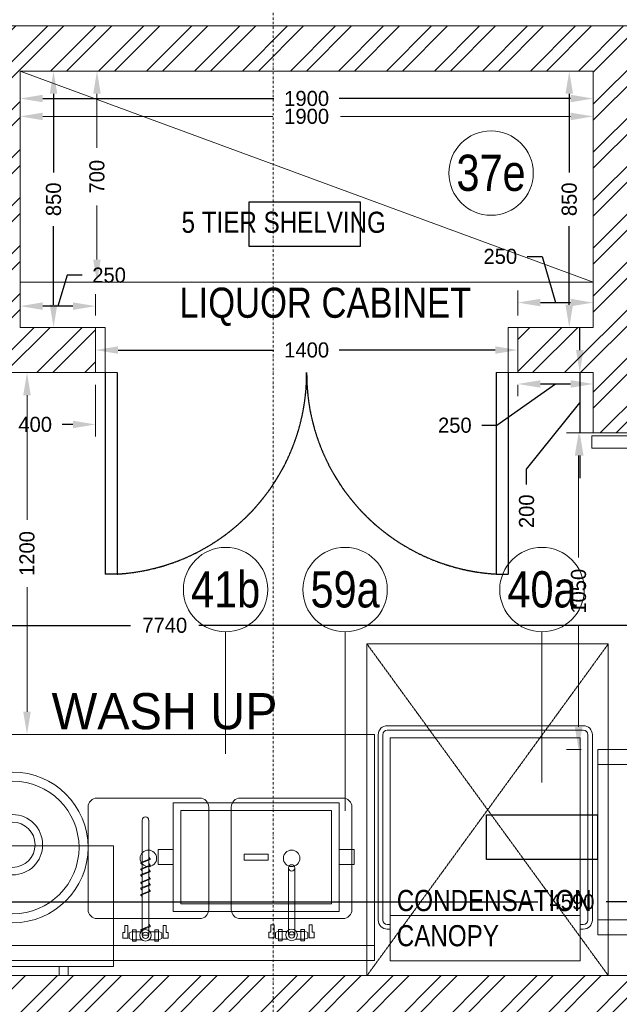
# Model space of a CAD drawing. Header units: millimetres. Extents: x 811 to 573824, y 137 to 100812.
# Tile 130 of 143: x 456614 to 458602, y 74800 to 78066. Entities that reach past the tile are written whole.
import ezdxf

# ---------------------------------------------------------------- set-up
doc = ezdxf.new("R2010")
doc.units = ezdxf.units.MM
doc.header["$LTSCALE"] = 3
doc.header["$MEASUREMENT"] = 0
doc.header["$PDMODE"] = 35
doc.linetypes.add('DASHDOT2', pattern=[0.5, 0.25, -0.125, 0, -0.125])
doc.linetypes.add('HIDDENX2', pattern=[0.75, 0.5, -0.25])
doc.layers.get('Defpoints').update_dxf_attribs({"lineweight": 0})
for name, color, linetype in [('ARC - HIDDEN LINES', 7, 'HIDDENX2'), ('ARC - LEADER ARROW', 7, 'Continuous'), ('ARC - NEW DOORS', 252, 'Continuous'), ('ARC - TEXT', 7, 'Continuous')]:
    doc.layers.add(name, color=color, linetype=linetype)
for name, color, linetype, lineweight in [('BOH TEXT', 7, 'Continuous', 0), ('CANOPIES', 252, 'HIDDENX2', 0), ('DIMENSIONS', 7, 'Continuous', 0), ('EQUIPMENT TEXT', 7, 'Continuous', 0), ('JOINERY DETAILS TEXT', 7, 'Continuous', 0), ('KITCHEN EQUIPMENT CODES', 252, 'Continuous', 0), ('KITCHEN EQUIPMENTS', 251, 'Continuous', 0), ('NEW BRICKWORK', 1, 'Continuous', 0), ('SECTION LINES', 7, 'Continuous', 0)]:
    doc.layers.add(name, color=color, linetype=linetype, lineweight=lineweight)
doc.styles.add('ARA-30', font='stylu.ttf', dxfattribs={"height": 60})
doc.styles.add('ARC SCALE25', font='swissc.ttf', dxfattribs={"height": 50})
doc.styles.add('ARC SCALE50', font='swissc.ttf', dxfattribs={"height": 100})
doc.styles.get("Standard").update_dxf_attribs({"font": 'stylu.ttf'})
doc.dimstyles.new('ARC SCALE50', dxfattribs={"dimscale": 50, "dimtxt": 1, "dimasz": 1.5, "dimexe": 0.8, "dimexo": 0.8, "dimgap": 0.5, "dimtad": 0, "dimdec": 0, "dimrnd": 1, "dimzin": 0, "dimdsep": 46, "dimtxsty": 'Standard', "dimcen": 1.5, "dimdle": 0.8, "dimclrd": 256, "dimclre": 256, "dimclrt": 256, "dimadec": 0, "dimazin": 0, "dimtfac": 2, "dimtdec": 0, "dimtmove": 1, "dimatfit": 2, "dimfxl": 1, "dimtolj": 1, "dimtzin": 0, "dimlwd": -1, "dimlwe": 13, "dimarcsym": 0})

# ---------------------------------------------------------------- blocks, each defined once
blk = doc.blocks.new('*D26')
at = {"layer": 'Defpoints', "color": 0, "transparency": 16777216}
for p in [(458715.6, 76695.5, 0), (458467.1, 75645.5), (458515.6, 75645.5)]:
    blk.add_point(p, dxfattribs=at)
at = {"layer": 'DIMENSIONS', "lineweight": 13, "transparency": 16777216}
for p, q in [((458675.6, 76695.5), (458427.1, 76695.5)), ((458475.6, 75645.5), (458427.1, 75645.5))]:
    blk.add_line(p, q, dxfattribs=at)
at = {"layer": 'DIMENSIONS', "transparency": 16777216}
for p, q in [((458467.1, 76620.5), (458467.1, 76282.5)), ((458467.1, 75720.5), (458467.1, 76058.6))]:
    blk.add_line(p, q, dxfattribs=at)
for points in [[(458454.6, 76620.5), (458479.6, 76620.5), (458467.1, 76695.5)], [(458454.6, 75720.5), (458479.6, 75720.5), (458467.1, 75645.5)]]:
    blk.add_solid(points, dxfattribs=at)
at = {"layer": 'DIMENSIONS', "transparency": 16777216, "insert": (458467.1, 76170.5), "char_height": 50, "attachment_point": 5, "rotation": 90}
blk.add_mtext('\\A1;1050', dxfattribs=at)
blk = doc.blocks.new('*D32')
at = {"layer": 'Defpoints', "color": 0, "transparency": 16777216}
for p in [(456715.6, 77895.5, 0), (456715.6, 77195.5, 0), (456870.4, 77195.5)]:
    blk.add_point(p, dxfattribs=at)
at = {"layer": 'DIMENSIONS', "lineweight": 13, "transparency": 16777216}
for p, q in [((456755.6, 77895.5), (456910.4, 77895.5)), ((456755.6, 77195.5), (456910.4, 77195.5))]:
    blk.add_line(p, q, dxfattribs=at)
at = {"layer": 'DIMENSIONS', "transparency": 16777216}
for p, q in [((456870.4, 77820.5), (456870.4, 77641.1)), ((456870.4, 77270.5), (456870.4, 77449.9))]:
    blk.add_line(p, q, dxfattribs=at)
for points in [[(456857.9, 77820.5), (456882.9, 77820.5), (456870.4, 77895.5)], [(456857.9, 77270.5), (456882.9, 77270.5), (456870.4, 77195.5)]]:
    blk.add_solid(points, dxfattribs=at)
at = {"layer": 'DIMENSIONS', "transparency": 16777216, "insert": (456870.4, 77545.5), "char_height": 50, "attachment_point": 5, "rotation": 90}
blk.add_mtext('\\A1;700', dxfattribs=at)
blk = doc.blocks.new('*D33')
at = {"layer": 'Defpoints', "color": 0, "transparency": 16777216}
for p in [(456615.6, 77895.5, 0), (458515.6, 77895.5, 0), (458515.6, 77745.5)]:
    blk.add_point(p, dxfattribs=at)
at = {"layer": 'DIMENSIONS', "lineweight": 13, "transparency": 16777216}
for p, q in [((456615.6, 77855.5), (456615.6, 77705.5)), ((458515.6, 77855.5), (458515.6, 77705.5))]:
    blk.add_line(p, q, dxfattribs=at)
at = {"layer": 'DIMENSIONS', "transparency": 16777216}
for p, q in [((456690.6, 77745.5), (457453.6, 77745.5)), ((458440.6, 77745.5), (457677.5, 77745.5))]:
    blk.add_line(p, q, dxfattribs=at)
for points in [[(456690.6, 77758), (456690.6, 77733), (456615.6, 77745.5)], [(458440.6, 77758), (458440.6, 77733), (458515.6, 77745.5)]]:
    blk.add_solid(points, dxfattribs=at)
at = {"layer": 'DIMENSIONS', "transparency": 16777216, "insert": (457565.6, 77745.5), "char_height": 50, "attachment_point": 5}
blk.add_mtext('\\A1;1900', dxfattribs=at)
blk = doc.blocks.new('*D34')
at = {"layer": 'Defpoints', "color": 0, "transparency": 16777216}
for p in [(456625.4, 76895.5, 0), (456625.4, 75695.5), (456638.5, 75695.5)]:
    blk.add_point(p, dxfattribs=at)
at = {"layer": 'DIMENSIONS', "lineweight": 13, "transparency": 16777216}
for p, q in [((456665.4, 76895.5), (456678.5, 76895.5)), ((456665.4, 75695.5), (456678.5, 75695.5))]:
    blk.add_line(p, q, dxfattribs=at)
at = {"layer": 'DIMENSIONS', "transparency": 16777216}
for p, q in [((456638.5, 76820.5), (456638.5, 76407.5)), ((456638.5, 75770.5), (456638.5, 76183.6))]:
    blk.add_line(p, q, dxfattribs=at)
for points in [[(456626, 76820.5), (456651, 76820.5), (456638.5, 76895.5)], [(456626, 75770.5), (456651, 75770.5), (456638.5, 75695.5)]]:
    blk.add_solid(points, dxfattribs=at)
at = {"layer": 'DIMENSIONS', "transparency": 16777216, "insert": (456638.5, 76295.5), "char_height": 50, "attachment_point": 5, "rotation": 90}
blk.add_mtext('\\A1;1200', dxfattribs=at)
blk = doc.blocks.new('FEFWR')
at = {"layer": 'CANOPIES'}
for p, q in [((458565.6, 75995.5, 0.1), (457765.6, 75995.5, 0.1)), ((458565.6, 75995.5, 0.1), (457765.6, 74895.5, 0.1)), ((457765.6, 75995.5, 0.1), (458565.6, 74895.5, 0.1)), ((457765.6, 75995.5, 0.1), (457765.6, 74895.5, 0.1)), ((458565.6, 75995.5, 0.1), (458565.6, 74895.5, 0.1)), ((457765.6, 74895.5, 0.1), (458565.6, 74895.5, 0.1)), ((457765.6, 74895.5, 0.1), (458565.6, 74895.5, 0.1))]:
    blk.add_line(p, q, dxfattribs=at)
blk = doc.blocks.new('xzgredgr')
at = {"layer": 'KITCHEN EQUIPMENTS'}
for p, q in [((456615.6, 77895.5, 0.1), (458515.6, 77195.5, 0.1)), ((456615.6, 77195.5, 0.1), (458515.6, 77195.5, 0.1)), ((456865.6, 77045.5, 0.1), (456897.6, 77045.5, 0.1)), ((456897.6, 77045.5, 0.1), (456897.6, 76895.5, 0.1)), ((458233.6, 77045.5, 0.1), (458233.6, 76895.5, 0.1)), ((458265.6, 77045.5, 0.1), (458233.6, 77045.5, 0.1)), ((456865.6, 76895.5, 0.1), (456897.6, 76895.5, 0.1)), ((456897.6, 76895.5, 0.1), (456897.6, 76227.5, 0.1)), ((456897.6, 76895.5, 0.1), (456937.6, 76895.5, 0.1)), ((456937.6, 76895.5, 0.1), (456937.6, 76227.5, 0.1)), ((458193.6, 76895.5, 0.1), (458193.6, 76227.5, 0.1)), ((458233.6, 76895.5, 0.1), (458193.6, 76895.5, 0.1)), ((458265.6, 76895.5, 0.1), (458233.6, 76895.5, 0.1)), ((458233.6, 76895.5, 0.1), (458233.6, 76227.5, 0.1)), ((458510.6, 76685.5, 0.2), (459460.6, 76685.5, 0.2)), ((458510.6, 76645.5, 0.2), (458510.6, 76685.5, 0.2)), ((459460.6, 76645.5, 0.2), (458510.6, 76645.5, 0.2)), ((456937.6, 76227.5, 0.1), (456897.6, 76227.5, 0.1)), ((458193.6, 76227.5, 0.1), (458233.6, 76227.5, 0.1)), ((458482.8, 75724.5, 0.1), (457832.8, 75724.5, 0.1)), ((458482.8, 75709.5, 0.1), (457832.8, 75709.5, 0.1)), ((455990.8, 75695.5, 0.1), (457790.8, 75695.5, 0.1)), ((457790.8, 75695.5, 0.1), (457790.8, 74945.5, 0.1)), ((457802.8, 75079.5, 0.1), (457802.8, 75694.5, 0.1)), ((457817.8, 75079.5, 0.1), (457817.8, 75694.5, 0.1)), ((458472.8, 75684.5, 0.1), (457842.8, 75684.5, 0.1)), ((457842.8, 74944.5, 0.1), (457842.8, 75684.5, 0.1)), ((458472.8, 74944.5, 0.1), (458472.8, 75684.5, 0.1)), ((458497.8, 75079.5, 0.1), (458497.8, 75694.5, 0.1)), ((458512.8, 75079.5, 0.1), (458512.8, 75694.5, 0.1)), ((459330.8, 75645.5, 0.1), (458530.8, 75645.5, 0.1)), ((458530.8, 75645.5, 0.1), (458530.8, 75030.5, 0.1)), ((459280.8, 75595.5, 0.1), (458530.8, 75595.5, 0.1)), ((457210.8, 75484.5, 0.1), (456870.8, 75484.5, 0.1)), ((457345.8, 75484.5, 0.1), (457685.8, 75484.5, 0.1)), ((456840.8, 75454.5, 0.1), (456840.8, 75114.5, 0.1)), ((457240.8, 75454.5, 0.1), (457240.8, 75114.5, 0.1)), ((457315.8, 75454.5, 0.1), (457315.8, 75114.5, 0.1)), ((457715.8, 75454.5, 0.1), (457715.8, 75114.5, 0.1)), ((457020.6, 75411.6, 0.1), (457020.6, 75029.1, 0.1)), ((457041.9, 75029.1, 0.1), (457041.9, 75411.6, 0.1)), ((456924.8, 75325.6, 0.1), (455924.8, 75325.5, 0.1)), ((456924.8, 74925.6, 0.1), (456924.8, 75325.6, 0.1)), ((457047.2, 75283, 0.1), (457016.4, 75271.2, 0.1)), ((457047.2, 75283, 0.1), (457041.9, 75288.3, 0.1)), ((457047.2, 75280.3, 0.1), (457047.2, 75283, 0.1)), ((457047.2, 75280.3, 0.1), (457016.4, 75268.5, 0.1)), ((457016.4, 75271.2, 0.1), (457016.4, 75268.5, 0.1)), ((457016.4, 75268.5, 0.1), (457020.6, 75264.3, 0.1)), ((457047.2, 75261.7, 0.1), (457016.4, 75249.9, 0.1)), ((457047.2, 75259.1, 0.1), (457016.4, 75247.3, 0.1)), ((457047.2, 75261.7, 0.1), (457041.9, 75267.1, 0.1)), ((457047.2, 75259.1, 0.1), (457047.2, 75261.7, 0.1)), ((457505.1, 75030.4, 0.1), (457505.1, 75252.8, 0.1)), ((457526.4, 75252.8, 0.1), (457526.4, 75030.4, 0.1)), ((457016.4, 75249.9, 0.1), (457016.4, 75247.3, 0.1)), ((457016.4, 75247.3, 0.1), (457020.6, 75243, 0.1)), ((457047.2, 75242.2, 0.1), (457016.4, 75230.4, 0.1)), ((457047.2, 75239.5, 0.1), (457016.4, 75227.7, 0.1)), ((457016.4, 75230.4, 0.1), (457016.4, 75227.7, 0.1)), ((457016.4, 75227.7, 0.1), (457020.6, 75223.5, 0.1)), ((457047.2, 75217.5, 0.1), (457016.4, 75205.7, 0.1)), ((457047.2, 75242.2, 0.1), (457041.9, 75247.5, 0.1)), ((457047.2, 75217.5, 0.1), (457041.9, 75222.9, 0.1)), ((457047.2, 75239.5, 0.1), (457047.2, 75242.2, 0.1)), ((457047.2, 75214.9, 0.1), (457047.2, 75217.5, 0.1)), ((457047.2, 75214.9, 0.1), (457016.4, 75203.1, 0.1)), ((457016.4, 75205.7, 0.1), (457016.4, 75203.1, 0.1)), ((457016.4, 75203.1, 0.1), (457020.6, 75198.8, 0.1)), ((457047.2, 75198, 0.1), (457016.4, 75186.2, 0.1)), ((457047.2, 75195.3, 0.1), (457016.4, 75183.5, 0.1)), ((457016.4, 75186.2, 0.1), (457016.4, 75183.5, 0.1)), ((457047.2, 75198, 0.1), (457041.9, 75203.3, 0.1)), ((457047.2, 75195.3, 0.1), (457047.2, 75198, 0.1)), ((457016.4, 75183.5, 0.1), (457020.6, 75179.3, 0.1)), ((457047.2, 75176.7, 0.1), (457016.4, 75164.9, 0.1)), ((457047.2, 75174.1, 0.1), (457016.4, 75162.3, 0.1)), ((457016.4, 75164.9, 0.1), (457016.4, 75162.3, 0.1)), ((457016.4, 75162.3, 0.1), (457020.6, 75158, 0.1)), ((457047.2, 75176.7, 0.1), (457041.9, 75182.1, 0.1)), ((457047.2, 75174.1, 0.1), (457047.2, 75176.7, 0.1)), ((458472.8, 75094.5, 0.1), (457842.8, 75094.5, 0.1)), ((457210.8, 75084.5, 0.1), (456870.8, 75084.5, 0.1)), ((456962.8, 75062.2, 0.1), (456973, 75062.2, 0.1)), ((456962.8, 75038.4, 0.1), (456962.8, 75062.2, 0.1)), ((456973, 75062.2, 0.1), (456973, 75019.7, 0.1)), ((457047.2, 75060.4, 0.1), (457016.4, 75048.6, 0.1)), ((457047.2, 75057.7, 0.1), (457016.4, 75045.9, 0.1)), ((457047.2, 75060.4, 0.1), (457041.9, 75065.7, 0.1)), ((457047.2, 75057.7, 0.1), (457047.2, 75060.4, 0.1)), ((457099.7, 75062.2, 0.1), (457089.5, 75062.2, 0.1)), ((457089.5, 75062.2, 0.1), (457089.5, 75019.7, 0.1)), ((457099.7, 75038.4, 0.1), (457099.7, 75062.2, 0.1)), ((457345.8, 75084.5, 0.1), (457685.8, 75084.5, 0.1)), ((457447.3, 75063.5, 0.1), (457457.5, 75063.5, 0.1)), ((457447.3, 75039.7, 0.1), (457447.3, 75063.5, 0.1)), ((457457.5, 75063.5, 0.1), (457457.5, 75021, 0.1)), ((457584.2, 75063.5, 0.1), (457574, 75063.5, 0.1)), ((457574, 75063.5, 0.1), (457574, 75021, 0.1)), ((457584.2, 75039.7, 0.1), (457584.2, 75063.5, 0.1)), ((457842.8, 75064.5, 0.1), (457832.8, 75064.5, 0.1)), ((458482.8, 75064.5, 0.1), (458472.8, 75064.5, 0.1)), ((458530.8, 75080.5, 0.1), (459280.8, 75080.5, 0.1)), ((456956, 75038.4, 0.1), (456962.8, 75038.4, 0.1)), ((456956, 75019.7, 0.1), (456956, 75038.4, 0.1)), ((456977.3, 75037.6, 0.1), (456988.3, 75041.8, 0.1)), ((456977.3, 75037.6, 0.1), (456977.3, 75018.9, 0.1)), ((456988.3, 75046.9, 0.1), (457000.2, 75046.9, 0.1)), ((456988.3, 75041.8, 0.1), (456988.3, 75046.9, 0.1)), ((456988.3, 75041, 0.1), (456988.3, 75014.6, 0.1)), ((457017.2, 75041, 0.1), (456988.3, 75041, 0.1)), ((457000.2, 75046.9, 0.1), (457000.2, 75009.5, 0.1)), ((457016.4, 75048.6, 0.1), (457016.4, 75045.9, 0.1)), ((457016.4, 75045.9, 0.1), (457020.6, 75041.7, 0.1)), ((457020.6, 75029.1, 0.1), (457041.9, 75029.1, 0.1)), ((457045.3, 75041, 0.1), (457074.2, 75041, 0.1)), ((457062.3, 75046.9, 0.1), (457062.3, 75009.5, 0.1)), ((457074.2, 75046.9, 0.1), (457062.3, 75046.9, 0.1)), ((457074.2, 75041.8, 0.1), (457074.2, 75046.9, 0.1)), ((457085.2, 75037.6, 0.1), (457074.2, 75041.8, 0.1)), ((457074.2, 75041, 0.1), (457074.2, 75014.6, 0.1)), ((457085.2, 75037.6, 0.1), (457085.2, 75018.9, 0.1)), ((457106.5, 75038.4, 0.1), (457099.7, 75038.4, 0.1)), ((457106.5, 75019.7, 0.1), (457106.5, 75038.4, 0.1)), ((457440.5, 75021, 0.1), (457440.5, 75039.7, 0.1)), ((457440.5, 75039.7, 0.1), (457447.3, 75039.7, 0.1)), ((457461.8, 75038.9, 0.1), (457472.8, 75043.1, 0.1)), ((457461.8, 75038.9, 0.1), (457461.8, 75020.2, 0.1)), ((457472.8, 75048.2, 0.1), (457484.7, 75048.2, 0.1)), ((457472.8, 75043.1, 0.1), (457472.8, 75048.2, 0.1)), ((457472.8, 75042.3, 0.1), (457472.8, 75015.9, 0.1)), ((457501.7, 75042.3, 0.1), (457472.8, 75042.3, 0.1)), ((457484.7, 75048.2, 0.1), (457484.7, 75010.8, 0.1)), ((457526.4, 75030.4, 0.1), (457505.1, 75030.4, 0.1)), ((457529.8, 75042.3, 0.1), (457558.7, 75042.3, 0.1)), ((457546.8, 75048.2, 0.1), (457546.8, 75010.8, 0.1)), ((457558.7, 75048.2, 0.1), (457546.8, 75048.2, 0.1)), ((457558.7, 75043.1, 0.1), (457558.7, 75048.2, 0.1)), ((457569.7, 75038.9, 0.1), (457558.7, 75043.1, 0.1)), ((457558.7, 75042.3, 0.1), (457558.7, 75015.9, 0.1)), ((457569.7, 75038.9, 0.1), (457569.7, 75020.2, 0.1)), ((457591, 75039.7, 0.1), (457584.2, 75039.7, 0.1)), ((457591, 75021, 0.1), (457591, 75039.7, 0.1)), ((457842.8, 75049.5, 0.1), (457832.8, 75049.5, 0.1)), ((458482.8, 75049.5, 0.1), (458472.8, 75049.5, 0.1)), ((458530.8, 75030.5, 0.1), (459330.8, 75030.5, 0.1)), ((455990.8, 74995.5, 0.1), (457790.8, 74995.5, 0.1)), ((456973, 75019.7, 0.1), (456956, 75019.7, 0.1)), ((456977.3, 75018.9, 0.1), (456988.3, 75014.6, 0.1)), ((456988.3, 75014.6, 0.1), (457018.1, 75014.6, 0.1)), ((456988.3, 75009.5, 0.1), (456988.3, 75014.6, 0.1)), ((457000.2, 75009.5, 0.1), (456988.3, 75009.5, 0.1)), ((457074.2, 75014.6, 0.1), (457044.4, 75014.6, 0.1)), ((457062.3, 75009.5, 0.1), (457074.2, 75009.5, 0.1)), ((457085.2, 75018.9, 0.1), (457074.2, 75014.6, 0.1)), ((457074.2, 75009.5, 0.1), (457074.2, 75014.6, 0.1)), ((457089.5, 75019.7, 0.1), (457106.5, 75019.7, 0.1)), ((457457.5, 75021, 0.1), (457440.5, 75021, 0.1)), ((457461.8, 75020.2, 0.1), (457472.8, 75015.9, 0.1)), ((457472.8, 75010.8, 0.1), (457472.8, 75015.9, 0.1)), ((457472.8, 75015.9, 0.1), (457502.6, 75015.9, 0.1)), ((457484.7, 75010.8, 0.1), (457472.8, 75010.8, 0.1)), ((457558.7, 75015.9, 0.1), (457528.9, 75015.9, 0.1)), ((457546.8, 75010.8, 0.1), (457558.7, 75010.8, 0.1)), ((457569.7, 75020.2, 0.1), (457558.7, 75015.9, 0.1)), ((457558.7, 75010.8, 0.1), (457558.7, 75015.9, 0.1)), ((457574, 75021, 0.1), (457591, 75021, 0.1)), ((455924.8, 74925.5, 0.1), (456924.8, 74925.6, 0.1)), ((455990.8, 74945.5, 0.1), (457790.8, 74945.5, 0.1)), ((456744.8, 74895.6, 0.1), (456744.8, 74925.6, 0.1)), ((456774.8, 74895.6, 0.1), (456774.8, 74925.6, 0.1)), ((458472.8, 74944.5, 0.1), (457842.8, 74944.5, 0.1)), ((456744.8, 74895.6, 0.1), (456774.8, 74895.6, 0.1))]:
    blk.add_line(p, q, dxfattribs=at)
at = {"layer": 'KITCHEN EQUIPMENTS', "elevation": 0.1}
for points in [[(457123.2, 75468.5), (457673.2, 75468.5), (457673.2, 75108.5), (457123.2, 75108.5)], [(457148.2, 75133.5), (457148.2, 75443.5), (457648.2, 75443.5), (457648.2, 75133.5)], [(457438.2, 75298.5), (457438.2, 75278.5), (457358.2, 75278.5), (457358.2, 75298.5)]]:
    blk.add_lwpolyline(points, close=True, dxfattribs=at)
for points in [[(457123.2, 75263.5), (457073.2, 75263.5), (457073.2, 75313.5), (457123.2, 75313.5)], [(457673.2, 75263.5), (457723.2, 75263.5), (457723.2, 75313.5), (457673.2, 75313.5)]]:
    blk.add_lwpolyline(points, dxfattribs=at)
at = {"layer": 'KITCHEN EQUIPMENTS'}
for centre, radius in [((456590.9, 75320.5, 0.1), 250), ((456590.9, 75320.5, 0.1), 220), ((456590.4, 75329.5, 0.1), 100), ((456590.4, 75329.5, 0.1), 75), ((457040.8, 75284.5, 0.1), 27.5), ((457515.8, 75284.5, 0.1), 27.5), ((457515.8, 75252.8, 0.1), 10.6), ((457031.2, 75029.1, 0.1), 19.1), ((457031.2, 75029.1, 0.1), 10.6), ((457515.8, 75030.4, 0.1), 19.1), ((457515.8, 75030.4, 0.1), 10.6)]:
    blk.add_circle(centre, radius, dxfattribs=at)
for centre, radius, start, end in [((456898.6, 76893.4, 0.1), 667, 273.352, 0.1836), ((458232.6, 76893.4, 0.1), 667, 179.8164, 266.648), ((457832.8, 75694.5, 0.1), 30, 90, 180), ((457832.8, 75694.5, 0.1), 15, 90, 180), ((458482.8, 75694.5, 0.1), 30, 0, 90), ((458482.8, 75694.5, 0.1), 15, 0, 90), ((456870.8, 75454.5, 0.1), 30, 90, 180), ((457210.8, 75454.5, 0.1), 30, 0, 90), ((457345.8, 75454.5, 0.1), 30, 90, 180), ((457685.8, 75454.5, 0.1), 30, 0, 90), ((457031.2, 75411.6, 0.1), 10.6, 0, 180), ((456870.8, 75114.5, 0.1), 30, 180, 270), ((457210.8, 75114.5, 0.1), 30, 270, 0), ((457345.8, 75114.5, 0.1), 30, 180, 270), ((457685.8, 75114.5, 0.1), 30, 270, 0), ((457832.8, 75079.5, 0.1), 30, 180, 270), ((457832.8, 75079.5, 0.1), 15, 180, 270), ((458482.8, 75079.5, 0.1), 15, 270, 0), ((458482.8, 75079.5, 0.1), 30, 270, 0)]:
    blk.add_arc(centre, radius, start, end, dxfattribs=at)
blk = doc.blocks.new('*D240')
at = {"layer": 'ARC - LEADER ARROW', "lineweight": 13, "transparency": 16777216}
for p, q in [((455924.8, 74935.5), (455924.8, 75180.1)), ((460965.6, 74935.5), (460965.6, 75180.1))]:
    blk.add_line(p, q, dxfattribs=at)
at = {"layer": 'ARC - LEADER ARROW', "transparency": 16777216}
for p, q in [((455999.8, 75140.1), (458332.1, 75140.1)), ((460890.6, 75140.1), (458558.3, 75140.1))]:
    blk.add_line(p, q, dxfattribs=at)
for points in [[(455999.8, 75152.6), (455999.8, 75127.6), (455924.8, 75140.1)], [(460890.6, 75127.6), (460890.6, 75152.6), (460965.6, 75140.1)]]:
    blk.add_solid(points, dxfattribs=at)
at = {"layer": 'Defpoints', "color": 0, "transparency": 16777216}
for p in [(460965.6, 75140.1), (455924.8, 74895.5), (460965.6, 74895.5)]:
    blk.add_point(p, dxfattribs=at)
at = {"layer": 'ARC - LEADER ARROW', "transparency": 16777216, "insert": (458445.2, 75140.1), "char_height": 50, "attachment_point": 5}
blk.add_mtext('\\A1;4590', dxfattribs=at)
blk = doc.blocks.new('*D242')
at = {"layer": 'ARC - LEADER ARROW', "lineweight": 13, "transparency": 16777216}
for p, q in [((456865.6, 76935.5), (456865.6, 77010.5)), ((458265.6, 76935.5), (458265.6, 77010.5))]:
    blk.add_line(p, q, dxfattribs=at)
at = {"layer": 'ARC - LEADER ARROW', "transparency": 16777216}
for p, q in [((456940.6, 76970.5), (457457.2, 76970.5)), ((458190.6, 76970.5), (457673.9, 76970.5))]:
    blk.add_line(p, q, dxfattribs=at)
for points in [[(456940.6, 76983), (456940.6, 76958), (456865.6, 76970.5)], [(458190.6, 76958), (458190.6, 76983), (458265.6, 76970.5)]]:
    blk.add_solid(points, dxfattribs=at)
at = {"layer": 'Defpoints', "color": 0, "transparency": 16777216}
for p in [(458265.6, 76970.5), (456865.6, 76895.5), (458265.6, 76895.5)]:
    blk.add_point(p, dxfattribs=at)
at = {"layer": 'ARC - LEADER ARROW', "transparency": 16777216, "insert": (457565.6, 76970.5), "char_height": 50, "attachment_point": 5}
blk.add_mtext('\\A1;1400', dxfattribs=at)
blk = doc.blocks.new('*D243')
at = {"layer": 'ARC - LEADER ARROW', "transparency": 16777216}
for p, q in [((456771.3, 77218.7), (456740.6, 77116.2)), ((456821.3, 77218.7), (456771.3, 77218.7)), ((456790.6, 77116.2), (456690.6, 77116.2))]:
    blk.add_line(p, q, dxfattribs=at)
at = {"layer": 'ARC - LEADER ARROW', "lineweight": 13, "transparency": 16777216}
for p, q in [((456615.6, 77085.5), (456615.6, 77156.2)), ((456865.6, 77085.5), (456865.6, 77156.2))]:
    blk.add_line(p, q, dxfattribs=at)
at = {"layer": 'ARC - LEADER ARROW', "transparency": 16777216}
for points in [[(456690.6, 77128.7), (456690.6, 77103.7), (456615.6, 77116.2)], [(456790.6, 77103.7), (456790.6, 77128.7), (456865.6, 77116.2)]]:
    blk.add_solid(points, dxfattribs=at)
at = {"layer": 'Defpoints', "color": 0, "transparency": 16777216}
for p in [(456615.6, 77116.2), (456615.6, 77045.5), (456865.6, 77045.5)]:
    blk.add_point(p, dxfattribs=at)
at = {"layer": 'ARC - LEADER ARROW', "transparency": 16777216, "insert": (456910.6, 77218.7), "char_height": 50, "attachment_point": 5}
blk.add_mtext('\\A1;250', dxfattribs=at)
blk = doc.blocks.new('*D244')
at = {"layer": 'ARC - LEADER ARROW', "lineweight": 13, "transparency": 16777216}
for p, q in [((456655.6, 77895.5), (456766.5, 77895.5)), ((456655.6, 77045.5), (456766.5, 77045.5))]:
    blk.add_line(p, q, dxfattribs=at)
at = {"layer": 'ARC - LEADER ARROW', "transparency": 16777216}
for p, q in [((456726.5, 77820.5), (456726.5, 77559.8)), ((456726.5, 77120.5), (456726.5, 77381.2))]:
    blk.add_line(p, q, dxfattribs=at)
for points in [[(456739, 77820.5), (456714, 77820.5), (456726.5, 77895.5)], [(456714, 77120.5), (456739, 77120.5), (456726.5, 77045.5)]]:
    blk.add_solid(points, dxfattribs=at)
at = {"layer": 'Defpoints', "color": 0, "transparency": 16777216}
for p in [(456615.6, 77895.5), (456726.5, 77895.5), (456615.6, 77045.5)]:
    blk.add_point(p, dxfattribs=at)
at = {"layer": 'ARC - LEADER ARROW', "transparency": 16777216, "insert": (456726.5, 77470.5), "char_height": 50, "attachment_point": 5, "rotation": 90}
blk.add_mtext('\\A1;850', dxfattribs=at)
blk = doc.blocks.new('*D245')
at = {"layer": 'ARC - LEADER ARROW', "lineweight": 13, "transparency": 16777216}
for p, q in [((456615.6, 77855.5), (456615.6, 77764.8)), ((458515.6, 77855.5), (458515.6, 77764.8))]:
    blk.add_line(p, q, dxfattribs=at)
at = {"layer": 'ARC - LEADER ARROW', "transparency": 16777216}
for p, q in [((456690.6, 77804.8), (457457.2, 77804.8)), ((458440.6, 77804.8), (457673.9, 77804.8))]:
    blk.add_line(p, q, dxfattribs=at)
for points in [[(456690.6, 77817.3), (456690.6, 77792.3), (456615.6, 77804.8)], [(458440.6, 77792.3), (458440.6, 77817.3), (458515.6, 77804.8)]]:
    blk.add_solid(points, dxfattribs=at)
at = {"layer": 'Defpoints', "color": 0, "transparency": 16777216}
for p in [(456615.6, 77895.5), (458515.6, 77895.5), (458515.6, 77804.8)]:
    blk.add_point(p, dxfattribs=at)
at = {"layer": 'ARC - LEADER ARROW', "transparency": 16777216, "insert": (457565.6, 77804.8), "char_height": 50, "attachment_point": 5}
blk.add_mtext('\\A1;1900', dxfattribs=at)
blk = doc.blocks.new('*D246')
at = {"layer": 'ARC - LEADER ARROW', "lineweight": 13, "transparency": 16777216}
for p, q in [((458475.6, 77895.5), (458396.2, 77895.5)), ((458475.6, 77045.5), (458396.2, 77045.5))]:
    blk.add_line(p, q, dxfattribs=at)
at = {"layer": 'ARC - LEADER ARROW', "transparency": 16777216}
for p, q in [((458436.2, 77820.5), (458436.2, 77559.8)), ((458436.2, 77120.5), (458436.2, 77381.2))]:
    blk.add_line(p, q, dxfattribs=at)
for points in [[(458448.7, 77820.5), (458423.7, 77820.5), (458436.2, 77895.5)], [(458423.7, 77120.5), (458448.7, 77120.5), (458436.2, 77045.5)]]:
    blk.add_solid(points, dxfattribs=at)
at = {"layer": 'Defpoints', "color": 0, "transparency": 16777216}
for p in [(458515.6, 77895.5), (458436.2, 77045.5), (458515.6, 77045.5)]:
    blk.add_point(p, dxfattribs=at)
at = {"layer": 'ARC - LEADER ARROW', "transparency": 16777216, "insert": (458436.2, 77470.5), "char_height": 50, "attachment_point": 5, "rotation": 90}
blk.add_mtext('\\A1;850', dxfattribs=at)
blk = doc.blocks.new('*D247')
at = {"layer": 'ARC - LEADER ARROW', "transparency": 16777216}
for p, q in [((458296.9, 77281), (458346.9, 77281)), ((458346.9, 77281), (458390.6, 77127.9)), ((458340.6, 77127.9), (458440.6, 77127.9))]:
    blk.add_line(p, q, dxfattribs=at)
at = {"layer": 'ARC - LEADER ARROW', "lineweight": 13, "transparency": 16777216}
for p, q in [((458265.6, 77085.5), (458265.6, 77167.9)), ((458515.6, 77085.5), (458515.6, 77167.9))]:
    blk.add_line(p, q, dxfattribs=at)
at = {"layer": 'ARC - LEADER ARROW', "transparency": 16777216}
for points in [[(458340.6, 77140.4), (458340.6, 77115.4), (458265.6, 77127.9)], [(458440.6, 77115.4), (458440.6, 77140.4), (458515.6, 77127.9)]]:
    blk.add_solid(points, dxfattribs=at)
at = {"layer": 'Defpoints', "color": 0, "transparency": 16777216}
for p in [(458515.6, 77127.9), (458265.6, 77045.5), (458515.6, 77045.5)]:
    blk.add_point(p, dxfattribs=at)
at = {"layer": 'ARC - LEADER ARROW', "transparency": 16777216, "insert": (458207.6, 77281), "char_height": 50, "attachment_point": 5}
blk.add_mtext('\\A1;250', dxfattribs=at)
blk = doc.blocks.new('*D250')
at = {"layer": 'ARC - LEADER ARROW', "lineweight": 13, "transparency": 16777216}
for p, q in [((456465.6, 76855.5), (456465.6, 76683.7)), ((456865.6, 76855.5), (456865.6, 76683.7))]:
    blk.add_line(p, q, dxfattribs=at)
at = {"layer": 'ARC - LEADER ARROW', "transparency": 16777216}
for p, q in [((456540.6, 76723.7), (456576.3, 76723.7)), ((456790.6, 76723.7), (456754.9, 76723.7))]:
    blk.add_line(p, q, dxfattribs=at)
for points in [[(456540.6, 76736.2), (456540.6, 76711.2), (456465.6, 76723.7)], [(456790.6, 76711.2), (456790.6, 76736.2), (456865.6, 76723.7)]]:
    blk.add_solid(points, dxfattribs=at)
at = {"layer": 'Defpoints', "color": 0, "transparency": 16777216}
for p in [(456465.6, 76895.5), (456865.6, 76895.5), (456865.6, 76723.7)]:
    blk.add_point(p, dxfattribs=at)
at = {"layer": 'ARC - LEADER ARROW', "transparency": 16777216, "insert": (456665.6, 76723.7), "char_height": 50, "attachment_point": 5}
blk.add_mtext('\\A1;400', dxfattribs=at)
blk = doc.blocks.new('*D251')
at = {"layer": 'ARC - LEADER ARROW', "transparency": 16777216}
for p, q in [((458196, 76720.9), (458390.6, 76858)), ((458340.6, 76858), (458440.6, 76858)), ((458146, 76720.9), (458196, 76720.9))]:
    blk.add_line(p, q, dxfattribs=at)
at = {"layer": 'ARC - LEADER ARROW', "lineweight": 13, "transparency": 16777216}
for p, q in [((458265.6, 76855.5), (458265.6, 76818)), ((458515.6, 76855.5), (458515.6, 76818))]:
    blk.add_line(p, q, dxfattribs=at)
at = {"layer": 'ARC - LEADER ARROW', "transparency": 16777216}
for points in [[(458340.6, 76870.5), (458340.6, 76845.5), (458265.6, 76858)], [(458440.6, 76845.5), (458440.6, 76870.5), (458515.6, 76858)]]:
    blk.add_solid(points, dxfattribs=at)
at = {"layer": 'Defpoints', "color": 0, "transparency": 16777216}
for p in [(458265.6, 76895.5), (458515.6, 76895.5), (458515.6, 76858)]:
    blk.add_point(p, dxfattribs=at)
at = {"layer": 'ARC - LEADER ARROW', "transparency": 16777216, "insert": (458056.8, 76720.9), "char_height": 50, "attachment_point": 5}
blk.add_mtext('\\A1;250', dxfattribs=at)
blk = doc.blocks.new('*D253')
at = {"layer": 'ARC - LEADER ARROW', "transparency": 16777216}
for p, q in [((458471.1, 76970.5), (458471.1, 77045.5)), ((458471.1, 76895.5), (458471.1, 76695.5)), ((458294.8, 76575), (458471.1, 76795.5)), ((458471.1, 76620.5), (458471.1, 76545.5)), ((458294.8, 76525), (458294.8, 76575))]:
    blk.add_line(p, q, dxfattribs=at)
at = {"layer": 'ARC - LEADER ARROW', "lineweight": 13, "transparency": 16777216}
for p, q in [((458475.6, 76895.5), (458431.1, 76895.5)), ((458475.6, 76695.5), (458431.1, 76695.5))]:
    blk.add_line(p, q, dxfattribs=at)
at = {"layer": 'ARC - LEADER ARROW', "transparency": 16777216}
for points in [[(458458.6, 76970.5), (458483.6, 76970.5), (458471.1, 76895.5)], [(458483.6, 76620.5), (458458.6, 76620.5), (458471.1, 76695.5)]]:
    blk.add_solid(points, dxfattribs=at)
at = {"layer": 'Defpoints', "color": 0, "transparency": 16777216}
for p in [(458515.6, 76895.5), (458471.1, 76695.5), (458515.6, 76695.5)]:
    blk.add_point(p, dxfattribs=at)
at = {"layer": 'ARC - LEADER ARROW', "transparency": 16777216, "insert": (458294.8, 76435.7), "char_height": 50, "attachment_point": 5, "rotation": 90}
blk.add_mtext('\\A1;200', dxfattribs=at)
blk = doc.blocks.new('*D259')
at = {"layer": 'ARC - LEADER ARROW', "lineweight": 13, "transparency": 16777216}
for p, q in [((453224.8, 76065.3), (453224.8, 76017.2)), ((460965.6, 76065.3), (460965.6, 76017.2))]:
    blk.add_line(p, q, dxfattribs=at)
at = {"layer": 'ARC - LEADER ARROW', "transparency": 16777216}
for p, q in [((453299.8, 76057.2), (456982.1, 76057.2)), ((460890.6, 76057.2), (457208.3, 76057.2))]:
    blk.add_line(p, q, dxfattribs=at)
for points in [[(453299.8, 76069.7), (453299.8, 76044.7), (453224.8, 76057.2)], [(460890.6, 76044.7), (460890.6, 76069.7), (460965.6, 76057.2)]]:
    blk.add_solid(points, dxfattribs=at)
at = {"layer": 'Defpoints', "color": 0, "transparency": 16777216}
for p in [(453224.8, 76105.3), (460965.6, 76105.3), (460965.6, 76057.2)]:
    blk.add_point(p, dxfattribs=at)
at = {"layer": 'ARC - LEADER ARROW', "transparency": 16777216, "insert": (457095.2, 76057.2), "char_height": 50, "attachment_point": 5}
blk.add_mtext('\\A1;7740', dxfattribs=at)

msp = doc.modelspace()

# ---------------------------------------------------------------- hatches: boundary and pattern name
at = {"layer": 'NEW BRICKWORK'}
h = msp.add_hatch(dxfattribs=at)
h.set_pattern_fill('ANSI32', color=256, scale=300)
h.set_pattern_definition([(45, (6227957.61, 2343389.85), (-79.5495129, 79.5495129), []), (45, (6228010.64, 2343389.85), (-79.5495129, 79.5495129), [])])
h.paths.add_polyline_path([(454988.8, 74895.5), (455774.8, 74895.5), (455774.8, 75695.5), (455924.8, 75695.5), (455924.8, 74895.5), (460965.6, 74895.5), (460965.6, 76695.5), (460355.6, 76695.5), (460355.6, 76845.5), (460965.6, 76845.5), (460965.6, 80395.8), (459665.6, 80395.8), (459665.6, 77895.5), (458665.6, 77895.5), (458665.6, 76845.5), (459455.6, 76845.5), (459455.6, 76695.5), (458515.6, 76695.5), (458515.6, 76895.5), (458265.6, 76895.5), (458265.6, 77045.5), (458515.6, 77045.5), (458515.6, 77895.5), (456615.6, 77895.5), (456615.6, 77045.5), (456865.6, 77045.5), (456865.6, 76895.5), (456465.6, 76895.5), (456465.6, 77895.5), (454874.8, 77895.5), (454874.8, 78045.5), (459515.6, 78045.5), (459515.6, 80395.8), (450124.9, 80395.8), (450124.9, 76795.5), (450924.9, 76795.5), (450924.9, 76645.5), (450124.9, 76645.5), (450124.9, 70885.2), (451024.9, 70885.2), (451024.9, 70735.2), (450124.9, 70735.2), (450124.9, 63643.3), (458407.8, 63643.3), (458407.8, 63543.3), (449974.9, 63543.3), (449974.9, 80495.8), (461065.6, 80495.8), (461065.6, 70992.7), (460965.6, 70892.7), (460965.6, 74695.5), (454988.8, 74695.5)])

# ---------------------------------------------------------------- linework, layer by layer
at = {"layer": 'ARC - HIDDEN LINES'}
for centre, start, end in [((456898.6, 76893.4, 0.1), 273.352, 0.1836), ((458232.6, 76893.4, 0.1), 179.8164, 266.648)]:
    msp.add_arc(centre, 667, start, end, dxfattribs=at)
at = {"layer": 'ARC - NEW DOORS'}
for p, q in [((456897.6, 76895.5, 0.1), (456897.6, 76227.5, 0.1)), ((456937.6, 76895.5, 0.1), (456937.6, 76227.5, 0.1)), ((458193.6, 76895.5, 0.1), (458193.6, 76227.5, 0.1)), ((458233.6, 76895.5, 0.1), (458233.6, 76227.5, 0.1)), ((456937.6, 76227.5, 0.1), (456897.6, 76227.5, 0.1)), ((458193.6, 76227.5, 0.1), (458233.6, 76227.5, 0.1))]:
    msp.add_line(p, q, dxfattribs=at)
at = {"layer": 'ARC - TEXT', "elevation": 0.1}
for points in [[(457375.2, 77461.9), (457743.5, 77461.9), (457743.5, 77313.9), (457375.2, 77313.9)], [(458161.4, 75428.8), (458529.6, 75428.8), (458529.6, 75280.8), (458161.4, 75280.8)]]:
    msp.add_lwpolyline(points, close=True, dxfattribs=at)
at = {"layer": 'KITCHEN EQUIPMENT CODES'}
for p, q in [((457296.9, 76035.9, 0.1), (457296.9, 75631.3, 0.1)), ((457693, 76035.9, 0.1), (457693, 75441.8, 0.1)), ((458345.8, 76035.9, 0.1), (458345.8, 75535.9, 0.1))]:
    msp.add_line(p, q, dxfattribs=at)
for centre in [(458176.9, 77557.7, 0.1), (457296.9, 76175.9, 0.1), (457693, 76175.9, 0.1), (458345.8, 76175.9, 0.1)]:
    msp.add_circle(centre, 140, dxfattribs=at)
at = {"layer": 'NEW BRICKWORK', "elevation": 0.1}
for points in [[(459455.6, 76695.5), (458515.6, 76695.5), (458515.6, 76895.5), (458265.6, 76895.5), (458265.6, 77045.5), (458515.6, 77045.5), (458515.6, 77895.5), (456615.6, 77895.5), (456615.6, 77045.5), (456865.6, 77045.5), (456865.6, 76895.5), (456465.6, 76895.5), (456465.6, 77895.5), (454874.8, 77895.5), (454874.8, 78045.5), (459515.6, 78045.5)], [(454988.8, 74895.5), (455774.8, 74895.5), (455774.8, 75695.5), (455924.8, 75695.5), (455924.8, 74895.5), (460965.6, 74895.5)]]:
    msp.add_lwpolyline(points, dxfattribs=at)
at = {"layer": 'SECTION LINES', "color": 1, "linetype": 'DASHDOT2', "ltscale": 10, "elevation": 0.1}
msp.add_lwpolyline([(458094.6, 81260), (457454.9, 81260), (457454.9, 70778.3), (457454.9, 70778.3), (457454.9, 62678.4), (458100.2, 62678.4)], dxfattribs=at)

# ---------------------------------------------------------------- block references
at = {"layer": 'CANOPIES'}
msp.add_blockref('FEFWR', (0, 0), dxfattribs=at)
at = {"layer": 'KITCHEN EQUIPMENTS'}
msp.add_blockref('xzgredgr', (0, 0), dxfattribs=at)

# ---------------------------------------------------------------- texts
at = {"layer": 'BOH TEXT', "insert": (456720, 75832.6, 0.1), "char_height": 120, "attachment_point": 1, "style": 'ARA-30'}
msp.add_mtext_dynamic_manual_height_columns('WASH UP', width=2181.781, gutter_width=1, heights=[0], dxfattribs=at)
at = {"layer": 'EQUIPMENT TEXT'}
for s, width, insert, char_height, attachment_point, style in [('5 TIER SHELVING', 1676.177, (457151, 77358.4, 0.1), 70, 7, 'ARC SCALE50'), ('LIQUOR CABINET', 1676.177, (457143.8, 77177.6, 0.1), 100, 1, 'ARC SCALE50'), ('CONDENSATION\\PCANOPY', 1279.972, (457864.4, 74991.9, 0.1), 70, 7, 'ARC SCALE25')]:
    msp.add_mtext_dynamic_manual_height_columns(s, width=width, gutter_width=1, heights=[0], dxfattribs=dict(at, insert=insert, char_height=char_height, attachment_point=attachment_point, style=style))
at = {"layer": 'JOINERY DETAILS TEXT', "insert": (457151.5, 73900.1, 1.9), "char_height": 75, "width": 566.027, "attachment_point": 1, "rotation": 90, "style": 'ARA-30', "bg_fill": 1, "box_fill_scale": 1.5, "bg_fill_color": 254, "bg_fill_transparency": 0}
msp.add_mtext('\\A1;\\pi152.17543;JD12\\P\\pi28.11797;DETAIL 10', dxfattribs=at)
at = {"layer": 'KITCHEN EQUIPMENT CODES', "color": 6, "char_height": 120, "width": 192.712, "attachment_point": 5, "style": 'ARC SCALE50'}
for s, insert in [('37e', (458176.9, 77557.7, 0.1)), ('41b', (457296.9, 76175.9, 0.1)), ('59a', (457693, 76175.9, 0.1)), ('40a', (458345.8, 76175.9, 0.1))]:
    msp.add_mtext(s, dxfattribs=dict(at, insert=insert))

# ---------------------------------------------------------------- dimensions: what is measured, and where the dimension line sits
at = {"layer": 'ARC - LEADER ARROW'}
for base, p1, p2, picture, middle in [((456726.5, 77895.5, 0.1), (456615.6, 77045.5, 0.1), (456615.6, 77895.5, 0.1), '*D244', (456726.5, 77470.5, 0.1)), ((458436.2, 77045.5, 0.1), (458515.6, 77895.5, 0.1), (458515.6, 77045.5, 0.1), '*D246', (458436.2, 77470.5, 0.1))]:
    dim = msp.add_linear_dim(base=base, p1=p1, p2=p2, angle=90, dimstyle='ARC SCALE50', dxfattribs=at)
    dim.commit()
    dim.dimension.update_dxf_attribs({"geometry": picture, "text_midpoint": middle})
for base, p1, p2, picture, middle in [((458515.6, 77804.8, 0.1), (456615.6, 77895.5, 0.1), (458515.6, 77895.5, 0.1), '*D245', (457565.6, 77804.8, 0.1)), ((456615.6, 77116.2, 0.1), (456865.6, 77045.5, 0.1), (456615.6, 77045.5, 0.1), '*D243', (456846.3, 77218.7, 0.1)), ((458265.6, 76970.5, 0.1), (456865.6, 76895.5, 0.1), (458265.6, 76895.5, 0.1), '*D242', (457565.6, 76970.5, 0.1)), ((456865.6, 76723.7, 0.1), (456465.6, 76895.5, 0.1), (456865.6, 76895.5, 0.1), '*D250', (456665.6, 76723.7, 0.1))]:
    dim = msp.add_linear_dim(base=base, p1=p1, p2=p2, dimstyle='ARC SCALE50', dxfattribs=at)
    dim.commit()
    dim.dimension.update_dxf_attribs({"geometry": picture, "text_midpoint": middle})
for base, p1, p2, picture, middle in [((458515.6, 77127.9, 0.1), (458265.6, 77045.5, 0.1), (458515.6, 77045.5, 0.1), '*D247', (458271.9, 77281, 0.1)), ((458515.6, 76858, 0.1), (458265.6, 76895.5, 0.1), (458515.6, 76895.5, 0.1), '*D251', (458121, 76720.9, 0.1))]:
    dim = msp.add_linear_dim(base=base, p1=p1, p2=p2, dimstyle='ARC SCALE50', dxfattribs=at)
    dim.commit()
    dim.dimension.update_dxf_attribs({"geometry": picture, "text_midpoint": middle, "dimtype": 160})
dim = msp.add_linear_dim(base=(458471.1, 76695.5, 0.2), p1=(458515.6, 76895.5, 0.2), p2=(458515.6, 76695.5, 0.2), angle=90, dimstyle='ARC SCALE50', dxfattribs=at)
dim.commit()
dim.dimension.update_dxf_attribs({"geometry": '*D253', "text_midpoint": (458294.8, 76500, 0.2), "dimtype": 160})
for base, p1, p2, text, picture, middle in [((460965.6, 76057.2, 0.1), (453224.8, 76105.3, 0.1), (460965.6, 76105.3, 0.2), '7740', '*D259', (457095.2, 76057.2, 0.1)), ((460965.6, 75140.1, 0.1), (455924.8, 74895.5, 0.1), (460965.6, 74895.5, 0.2), '4590', '*D240', (458445.2, 75140.1, 0.1))]:
    dim = msp.add_linear_dim(base=base, p1=p1, p2=p2, text=text, dimstyle='ARC SCALE50', dxfattribs=at)
    dim.commit()
    dim.dimension.update_dxf_attribs({"geometry": picture, "text_midpoint": middle})
at = {"layer": 'DIMENSIONS'}
dim = msp.add_linear_dim(base=(458515.6, 77745.5, 0.1), p1=(456615.6, 77895.5, 0.1), p2=(458515.6, 77895.5, 0.1), dimstyle='ARC SCALE50', dxfattribs=at)
dim.commit()
dim.dimension.update_dxf_attribs({"geometry": '*D33', "text_midpoint": (457565.6, 77745.5, 0.1)})
for base, p1, p2, picture, middle in [((456870.4, 77195.5, 0.1), (456715.6, 77895.5, 0.1), (456715.6, 77195.5, 0.1), '*D32', (456870.4, 77545.5, 0.1)), ((456638.5, 75695.5, 0.1), (456625.4, 76895.5, 0.1), (456625.4, 75695.5, 0.1), '*D34', (456638.5, 76295.5, 0.1)), ((458467.1, 75645.5, 0.1), (458715.6, 76695.5, 0.1), (458515.6, 75645.5, 0.1), '*D26', (458467.1, 76170.5, 0.1))]:
    dim = msp.add_linear_dim(base=base, p1=p1, p2=p2, angle=90, dimstyle='ARC SCALE50', dxfattribs=at)
    dim.commit()
    dim.dimension.update_dxf_attribs({"geometry": picture, "text_midpoint": middle})

doc.saveas('drawing.dxf')
